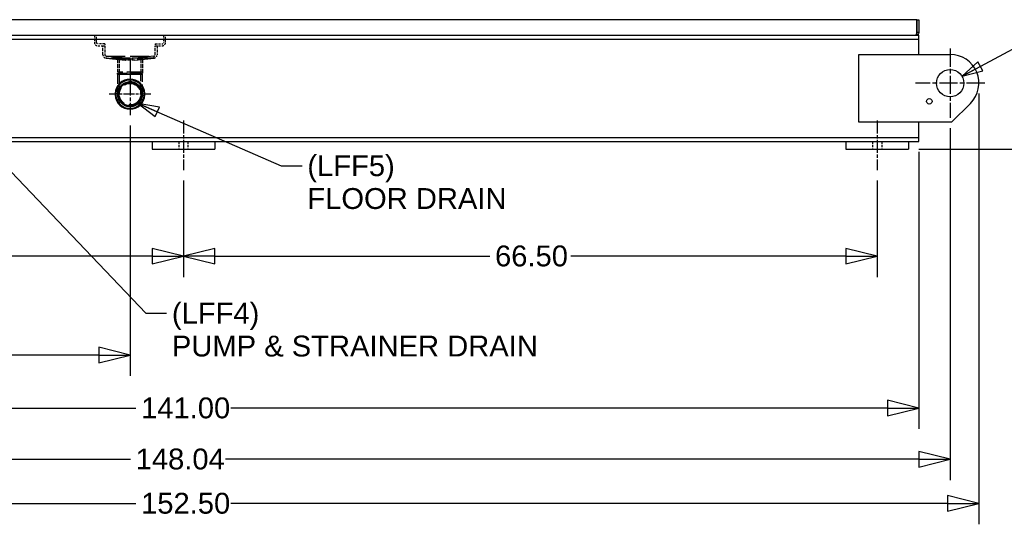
# Paper-space layout 'SHEET_1' of a CAD drawing. Header units: inches. Extents: x 4 to 540, y 12 to 340.
# Tile 54 of 116: x 256 to 350, y 67 to 115. Entities that reach past the tile are written whole.
import ezdxf

# ---------------------------------------------------------------- set-up
doc = ezdxf.new("R2010")
doc.units = ezdxf.units.IN
doc.header["$LTSCALE"] = 16
doc.header["$MEASUREMENT"] = 0
doc.linetypes.add('CHAIN', pattern=[0.7087, 0.4724, -0.0591, 0.1181, -0.0591])
doc.linetypes.add('DASHED', pattern=[0.2067, 0.1654, -0.0413])
doc.layers.get('0').update_dxf_attribs({"lineweight": 25})
doc.layers.get('DEFPOINTS').update_dxf_attribs({"lineweight": 25})
for name, color, linetype, lineweight in [('CENTER', 7, 'CHAIN', 25), ('Center Mark(ANSI)', 7, 'Continuous', 25), ('DIMEN', 7, 'Continuous', 25), ('HIDDEN', 7, 'DASHED', 25)]:
    doc.layers.add(name, color=color, linetype=linetype, lineweight=lineweight)
doc.styles.get("Standard").update_dxf_attribs({"font": 'arial.ttf'})
doc.dimstyles.new('DEFAULT-ANSI', dxfattribs={"dimscale": 16, "dimtxt": 0.125, "dimasz": 0.1875, "dimexe": 0.125, "dimexo": 0.0625, "dimgap": 0.031496, "dimtad": 0, "dimtih": 1, "dimtoh": 1, "dimrnd": 1e-08, "dimzin": 4, "dimdsep": 46, "dimtxsty": 'Standard', "dimblk": 'Filled-1', "dimcen": 0.09, "dimdle": 0.393701, "dimclrd": 256, "dimclre": 256, "dimclrt": 256, "dimadec": 0, "dimazin": 1, "dimtfac": 1.504, "dimtofl": 0, "dimtmove": 0, "dimatfit": 3, "dimldrblk": 'Filled-1', "dimfxl": 1, "dimtolj": 1, "dimtzin": 4, "dimlwd": 25, "dimlwe": 25, "dimarcsym": 0})
doc.dimstyles.new('DEFAULT-ANSI$7', dxfattribs={"dimscale": 16, "dimtxt": 0.125, "dimasz": 0.125, "dimexe": 0.125, "dimexo": 0.0625, "dimgap": 0.031496, "dimtad": 0, "dimtih": 1, "dimtoh": 1, "dimrnd": 1e-08, "dimzin": 4, "dimdsep": 46, "dimtxsty": 'Standard', "dimblk": 'Filled-1', "dimcen": 0.09, "dimdle": 0.393701, "dimclrd": 256, "dimclre": 256, "dimclrt": 256, "dimadec": 0, "dimazin": 1, "dimtfac": 1.504, "dimtofl": 0, "dimtmove": 0, "dimatfit": 3, "dimldrblk": 'Filled-1', "dimfxl": 1, "dimtolj": 1, "dimtzin": 4, "dimlwd": 25, "dimlwe": 25, "dimarcsym": 0})

# ---------------------------------------------------------------- blocks, each defined once
blk = doc.blocks.new('Filled-1')
at = {"color": 0}
for p, q in [((0, 0), (-1, 0.25)), ((-1, 0.25), (-1, -0.25)), ((-1, 0), (0, 0)), ((-1, -0.25), (0, 0))]:
    blk.add_line(p, q, dxfattribs=at)
at = {"color": 0, "flags": 128}
blk.add_lwpolyline([(-1, -0.25), (0, 0), (-1, 0.25), (-1, -0.25)], dxfattribs=at)
at = {"color": 0}
blk.add_solid([(-1, -0.25), (0, 0), (-1, 0.25), (-1, -0.25)], dxfattribs=at)
blk = doc.blocks.new('*D34')
at = {"layer": 'DEFPOINTS', "color": 0, "linetype": 'Continuous'}
for p in [(205.262, 100.969), (271.762, 100.969), (271.762, 92.708)]:
    blk.add_point(p, dxfattribs=at)
at = {"layer": 'DIMEN', "linetype": 'Continuous', "lineweight": 25}
for p, q in [((205.262, 99.969), (205.262, 90.708)), ((271.762, 99.969), (271.762, 90.708)), ((208.262, 92.708), (234.631, 92.708)), ((268.762, 92.708), (242.392, 92.708))]:
    blk.add_line(p, q, dxfattribs=at)
at = {"layer": 'DIMEN', "linetype": 'Continuous', "lineweight": 25, "xscale": 3, "yscale": 3, "zscale": 3, "rotation": 180}
blk.add_blockref('Filled-1', (205.262, 92.708), dxfattribs=at)
at = {"layer": 'DIMEN', "linetype": 'Continuous', "lineweight": 25, "xscale": 3, "yscale": 3, "zscale": 3}
blk.add_blockref('Filled-1', (271.762, 92.708), dxfattribs=at)
at = {"layer": 'DIMEN', "linetype": 'Continuous', "lineweight": 25, "insert": (235.135, 93.729), "char_height": 2, "attachment_point": 1}
blk.add_mtext('\\A1;66.50', dxfattribs=at)
blk = doc.blocks.new('*D35')
at = {"layer": 'DEFPOINTS', "color": 0, "linetype": 'Continuous'}
for p in [(271.762, 100.969), (338.262, 100.969), (338.262, 92.708)]:
    blk.add_point(p, dxfattribs=at)
at = {"layer": 'DIMEN', "linetype": 'Continuous', "lineweight": 25}
for p, q in [((271.762, 99.969), (271.762, 90.708)), ((338.262, 99.969), (338.262, 90.708)), ((274.762, 92.708), (301.131, 92.708)), ((335.262, 92.708), (308.892, 92.708))]:
    blk.add_line(p, q, dxfattribs=at)
at = {"layer": 'DIMEN', "linetype": 'Continuous', "lineweight": 25, "xscale": 3, "yscale": 3, "zscale": 3, "rotation": 180}
blk.add_blockref('Filled-1', (271.762, 92.708), dxfattribs=at)
at = {"layer": 'DIMEN', "linetype": 'Continuous', "lineweight": 25, "xscale": 3, "yscale": 3, "zscale": 3}
blk.add_blockref('Filled-1', (338.262, 92.708), dxfattribs=at)
at = {"layer": 'DIMEN', "linetype": 'Continuous', "lineweight": 25, "insert": (301.635, 93.729), "char_height": 2, "attachment_point": 1}
blk.add_mtext('\\A1;66.50', dxfattribs=at)
blk = doc.blocks.new('*D37')
at = {"layer": 'DEFPOINTS', "color": 0, "linetype": 'Continuous'}
for p in [(266.647, 106.24), (201.262, 103.719), (201.262, 83.215)]:
    blk.add_point(p, dxfattribs=at)
at = {"layer": 'DIMEN', "linetype": 'Continuous', "lineweight": 25}
for p, q in [((266.647, 105.24), (266.647, 81.215)), ((201.262, 102.719), (201.262, 81.215)), ((204.262, 83.215), (230.068, 83.215)), ((263.647, 83.215), (237.84, 83.215))]:
    blk.add_line(p, q, dxfattribs=at)
at = {"layer": 'DIMEN', "linetype": 'Continuous', "lineweight": 25, "xscale": 3, "yscale": 3, "zscale": 3, "rotation": 180}
blk.add_blockref('Filled-1', (201.262, 83.215), dxfattribs=at)
at = {"layer": 'DIMEN', "linetype": 'Continuous', "lineweight": 25, "xscale": 3, "yscale": 3, "zscale": 3}
blk.add_blockref('Filled-1', (266.647, 83.215), dxfattribs=at)
at = {"layer": 'DIMEN', "linetype": 'Continuous', "lineweight": 25, "insert": (230.572, 84.237), "char_height": 2, "attachment_point": 1}
blk.add_mtext('\\A1;65.39', dxfattribs=at)
blk = doc.blocks.new('*D38')
at = {"layer": 'DEFPOINTS', "color": 0, "linetype": 'Continuous'}
for p in [(201.262, 103.719), (342.262, 103.719), (342.262, 78.133)]:
    blk.add_point(p, dxfattribs=at)
at = {"layer": 'DIMEN', "linetype": 'Continuous', "lineweight": 25}
for p, q in [((201.262, 102.719), (201.262, 76.133)), ((342.262, 102.719), (342.262, 76.133)), ((204.262, 78.133), (267.204, 78.133)), ((339.262, 78.133), (276.32, 78.133))]:
    blk.add_line(p, q, dxfattribs=at)
at = {"layer": 'DIMEN', "linetype": 'Continuous', "lineweight": 25, "xscale": 3, "yscale": 3, "zscale": 3, "rotation": 180}
blk.add_blockref('Filled-1', (201.262, 78.133), dxfattribs=at)
at = {"layer": 'DIMEN', "linetype": 'Continuous', "lineweight": 25, "xscale": 3, "yscale": 3, "zscale": 3}
blk.add_blockref('Filled-1', (342.262, 78.133), dxfattribs=at)
at = {"layer": 'DIMEN', "linetype": 'Continuous', "lineweight": 25, "insert": (267.708, 79.154), "char_height": 2, "attachment_point": 1}
blk.add_mtext('\\A1;141.00', dxfattribs=at)
blk = doc.blocks.new('*D39')
at = {"layer": 'DEFPOINTS', "color": 0, "linetype": 'Continuous'}
for p in [(197.22, 106.456), (345.262, 105.988), (345.262, 73.232)]:
    blk.add_point(p, dxfattribs=at)
at = {"layer": 'DIMEN', "linetype": 'Continuous', "lineweight": 25}
for p, q in [((197.22, 105.456), (197.22, 71.232)), ((345.262, 104.988), (345.262, 71.232)), ((200.22, 73.232), (266.684, 73.232)), ((342.262, 73.232), (275.798, 73.232))]:
    blk.add_line(p, q, dxfattribs=at)
at = {"layer": 'DIMEN', "linetype": 'Continuous', "lineweight": 25, "xscale": 3, "yscale": 3, "zscale": 3, "rotation": 180}
blk.add_blockref('Filled-1', (197.22, 73.232), dxfattribs=at)
at = {"layer": 'DIMEN', "linetype": 'Continuous', "lineweight": 25, "xscale": 3, "yscale": 3, "zscale": 3}
blk.add_blockref('Filled-1', (345.262, 73.232), dxfattribs=at)
at = {"layer": 'DIMEN', "linetype": 'Continuous', "lineweight": 25, "insert": (267.188, 74.253), "char_height": 2, "attachment_point": 1}
blk.add_mtext('\\A1;148.04', dxfattribs=at)
blk = doc.blocks.new('*D40')
at = {"layer": 'DEFPOINTS', "color": 0, "linetype": 'Continuous'}
for p in [(195.512, 109.304), (348.012, 109.304), (348.012, 68.989)]:
    blk.add_point(p, dxfattribs=at)
at = {"layer": 'DIMEN', "linetype": 'Continuous', "lineweight": 25}
for p, q in [((195.512, 108.304), (195.512, 66.989)), ((348.012, 108.304), (348.012, 66.989)), ((198.512, 68.989), (267.204, 68.989)), ((345.012, 68.989), (276.32, 68.989))]:
    blk.add_line(p, q, dxfattribs=at)
at = {"layer": 'DIMEN', "linetype": 'Continuous', "lineweight": 25, "xscale": 3, "yscale": 3, "zscale": 3, "rotation": 180}
blk.add_blockref('Filled-1', (195.512, 68.989), dxfattribs=at)
at = {"layer": 'DIMEN', "linetype": 'Continuous', "lineweight": 25, "xscale": 3, "yscale": 3, "zscale": 3}
blk.add_blockref('Filled-1', (348.012, 68.989), dxfattribs=at)
at = {"layer": 'DIMEN', "linetype": 'Continuous', "lineweight": 25, "insert": (267.708, 70.01), "char_height": 2, "attachment_point": 1}
blk.add_mtext('\\A1;152.50', dxfattribs=at)
blk = doc.blocks.new('*D41')
at = {"layer": 'DEFPOINTS', "color": 0, "linetype": 'Continuous'}
for p in [(342.282, 151.891), (341.262, 102.969), (358.9, 102.969)]:
    blk.add_point(p, dxfattribs=at)
at = {"layer": 'DIMEN', "linetype": 'Continuous', "lineweight": 25}
for p, q in [((343.282, 151.891), (360.9, 151.891)), ((358.9, 148.891), (358.9, 128.955)), ((358.9, 105.969), (358.9, 125.905)), ((342.262, 102.969), (360.9, 102.969))]:
    blk.add_line(p, q, dxfattribs=at)
at = {"layer": 'DIMEN', "linetype": 'Continuous', "lineweight": 25, "xscale": 3, "yscale": 3, "zscale": 3}
for p, rotation in [((358.9, 151.891), 90), ((358.9, 102.969), 270)]:
    blk.add_blockref('Filled-1', p, dxfattribs=dict(at, rotation=rotation))
at = {"layer": 'DIMEN', "linetype": 'Continuous', "lineweight": 25, "insert": (355.495, 128.451), "char_height": 2, "attachment_point": 1}
blk.add_mtext('\\A1;48.92', dxfattribs=at)

psp = doc.layouts.new('SHEET_1')

# ---------------------------------------------------------------- linework, layer by layer
for p, q in [((342.074, 115.389), (201.45, 115.389)), ((342.074, 115.389), (342.074, 114.201)), ((342.074, 115.389), (342.262, 115.389)), ((342.074, 114.201), (342.074, 115.389)), ((342.262, 115.389), (342.262, 114.201)), ((342.074, 114.201), (342.262, 114.201)), ((201.262, 113.889), (342.262, 113.889)), ((201.262, 113.529), (342.262, 113.529)), ((342.262, 113.529), (342.262, 113.889)), ((342.262, 113.139), (342.262, 113.529)), ((342.262, 112.054), (342.262, 113.139)), ((336.512, 105.554), (336.512, 112.054)), ((336.512, 112.054), (345.262, 112.054)), ((265.291, 108.318), (265.212, 108.318)), ((265.212, 108.161), (265.291, 108.161)), ((268.082, 108.318), (268.003, 108.318)), ((268.003, 108.161), (268.082, 108.161)), ((347.206, 107.359), (345.401, 105.554)), ((345.401, 105.554), (336.512, 105.554)), ((342.262, 104.469), (342.262, 105.554)), ((201.262, 104.079), (342.262, 104.079)), ((342.262, 104.079), (342.262, 104.469)), ((342.262, 103.719), (342.262, 104.079)), ((201.262, 103.719), (342.262, 103.719)), ((268.762, 103.719), (268.762, 102.969)), ((268.762, 103.719), (274.762, 103.719)), ((268.762, 102.969), (274.762, 102.969)), ((274.762, 103.719), (274.762, 102.969)), ((335.262, 103.719), (335.262, 102.969)), ((335.262, 103.719), (341.262, 103.719)), ((335.262, 102.969), (341.262, 102.969)), ((341.262, 103.719), (341.262, 102.969))]:
    psp.add_line(p, q)
for centre, radius in [((345.262, 109.304), 1.312), ((343.262, 107.554), 0.263)]:
    psp.add_circle(centre, radius)
for centre, radius, start, end in [((345.262, 109.304), 2.75, 315, 90), ((266.647, 108.24), 1.437, 3.14107, 176.85893), ((266.647, 108.24), 1.358, 3.32336, 176.67664), ((266.647, 108.24), 1.437, 176.85893, 183.14107), ((266.647, 108.24), 1.437, 183.14107, 356.85893), ((266.647, 108.24), 1.358, 183.32336, 356.67664), ((266.647, 108.24), 1.437, 356.85893, 3.14107)]:
    psp.add_arc(centre, radius, start, end)
for points in [[(342.074, 114.201), (342.068, 114.18), (342.063, 114.159), (342.058, 114.139)], [(342.058, 114.139), (342.069, 114.158), (342.074, 114.179), (342.074, 114.201)], [(342.262, 114.201), (342.262, 114.18), (342.26, 114.159), (342.256, 114.139)]]:
    psp.add_open_spline(points, degree=3)
for points in [[(342.058, 114.139), (342.042, 114.077), (342.026, 114.019), (342.01, 113.976), (341.99, 113.921), (341.97, 113.889), (341.949, 113.889)], [(342.256, 114.139), (342.243, 114.077), (342.211, 114.019), (342.166, 113.976), (342.109, 113.921), (342.029, 113.889), (341.949, 113.889)]]:
    psp.add_open_spline(points, degree=3, knots=[-0.8725123, -0.8725123, -0.8725123, -0.8725123, -0.4877015, -0.4877015, -0.4877015, 0, 0, 0, 0])
at = {"layer": 'CENTER', "linetype": 'CHAIN', "ltscale": 0.164822}
for p, q in [((271.762, 105.719), (271.762, 100.969)), ((338.262, 105.719), (338.262, 100.969))]:
    psp.add_line(p, q, dxfattribs=at)
at = {"layer": 'Center Mark(ANSI)', "linetype": 'CHAIN', "ltscale": 0.230141}
for p, q in [((345.262, 112.619), (345.262, 105.988)), ((348.578, 109.304), (341.946, 109.304))]:
    psp.add_line(p, q, dxfattribs=at)
at = {"layer": 'Center Mark(ANSI)', "linetype": 'CHAIN', "ltscale": 0.188784}
psp.add_line((266.647, 111.68), (266.647, 106.24), dxfattribs=at)
at = {"layer": 'Center Mark(ANSI)', "linetype": 'CHAIN', "ltscale": 0.138781}
psp.add_line((268.647, 108.24), (264.647, 108.24), dxfattribs=at)
at = {"layer": 'HIDDEN', "ltscale": 0.081742}
for p, q in [((263.241, 113.889), (263.241, 113.201)), ((263.428, 113.201), (263.428, 113.889)), ((269.866, 113.889), (269.866, 113.201)), ((270.053, 113.201), (270.053, 113.889)), ((264.241, 113.076), (263.553, 113.076)), ((263.553, 112.889), (264.241, 112.889)), ((269.053, 113.076), (269.741, 113.076)), ((269.053, 112.889), (269.741, 112.889))]:
    psp.add_line(p, q, dxfattribs=at)
at = {"layer": 'HIDDEN', "ltscale": 0.103974}
for p, q in [((264.053, 112.014), (264.053, 112.889)), ((264.241, 112.889), (264.241, 112.014)), ((269.053, 112.014), (269.053, 112.889)), ((269.241, 112.889), (269.241, 112.014))]:
    psp.add_line(p, q, dxfattribs=at)
at = {"layer": 'HIDDEN', "ltscale": 0.022221}
for p, q in [((264.053, 112.889), (264.241, 112.889)), ((264.241, 113.076), (264.241, 112.889)), ((269.053, 113.076), (269.053, 112.889)), ((269.053, 112.889), (269.241, 112.889)), ((264.366, 111.889), (264.345, 111.702)), ((264.366, 111.889), (264.366, 111.701)), ((265.375, 111.589), (265.396, 111.776)), ((267.898, 111.776), (267.918, 111.589)), ((268.928, 111.889), (268.928, 111.701)), ((268.928, 111.889), (268.949, 111.702))]:
    psp.add_line(p, q, dxfattribs=at)
at = {"layer": 'HIDDEN', "ltscale": 0.001531}
for p, q in [((264.345, 111.702), (264.332, 111.704)), ((264.352, 111.89), (264.366, 111.889)), ((268.928, 111.889), (268.942, 111.89)), ((268.962, 111.704), (268.949, 111.702))]:
    psp.add_line(p, q, dxfattribs=at)
at = {"layer": 'HIDDEN', "ltscale": 0.780913}
for p, q in [((266.179, 111.501), (264.345, 111.702)), ((266.2, 111.688), (264.366, 111.889)), ((264.366, 111.701), (266.2, 111.5)), ((268.928, 111.889), (267.094, 111.688)), ((267.094, 111.5), (268.928, 111.701)), ((267.114, 111.501), (268.949, 111.702))]:
    psp.add_line(p, q, dxfattribs=at)
at = {"layer": 'HIDDEN', "ltscale": 0.002506}
for p, q in [((264.345, 111.702), (264.366, 111.701)), ((266.179, 111.501), (266.2, 111.5)), ((267.094, 111.5), (267.114, 111.501)), ((268.928, 111.701), (268.949, 111.702))]:
    psp.add_line(p, q, dxfattribs=at)
at = {"layer": 'HIDDEN', "ltscale": 0.689783}
for p, q in [((264.366, 111.889), (268.928, 111.889)), ((268.928, 111.701), (264.366, 111.701))]:
    psp.add_line(p, q, dxfattribs=at)
at = {"layer": 'HIDDEN', "ltscale": 0.564018}
for p, q in [((265.459, 111.625), (267.834, 111.625)), ((267.834, 110.365), (265.459, 110.365)), ((267.834, 110.365), (265.459, 110.365))]:
    psp.add_line(p, q, dxfattribs=at)
at = {"layer": 'HIDDEN', "ltscale": 0.149954}
for p, q in [((265.459, 111.625), (265.459, 110.365)), ((265.613, 111.625), (265.613, 110.365)), ((267.68, 111.625), (267.68, 110.365)), ((267.834, 111.625), (267.834, 110.365))]:
    psp.add_line(p, q, dxfattribs=at)
at = {"layer": 'HIDDEN', "ltscale": 0.02314}
for p, q in [((265.459, 110.169), (265.459, 110.365)), ((267.834, 110.365), (267.834, 110.169))]:
    psp.add_line(p, q, dxfattribs=at)
at = {"layer": 'HIDDEN', "ltscale": 0.357164}
for p, q in [((265.459, 110.169), (265.459, 108.241)), ((267.834, 108.241), (267.834, 110.169))]:
    psp.add_line(p, q, dxfattribs=at)
at = {"layer": 'HIDDEN', "ltscale": 0.01478}
for p, q in [((265.613, 110.24), (265.613, 110.365)), ((267.68, 110.24), (267.68, 110.365))]:
    psp.add_line(p, q, dxfattribs=at)
at = {"layer": 'HIDDEN', "ltscale": 0.373886}
for p, q in [((265.613, 110.24), (265.613, 108.24)), ((267.68, 108.24), (267.68, 110.24))]:
    psp.add_line(p, q, dxfattribs=at)
at = {"layer": 'HIDDEN', "ltscale": 0.089183}
for p, q in [((271.324, 103.719), (271.324, 102.969)), ((272.199, 103.719), (272.199, 102.969)), ((337.824, 103.719), (337.824, 102.969)), ((338.699, 103.719), (338.699, 102.969))]:
    psp.add_line(p, q, dxfattribs=at)
at = {"layer": 'HIDDEN', "ltscale": 0.752024}
psp.add_circle((266.647, 108.24), 1.188, dxfattribs=at)
at = {"layer": 'HIDDEN', "ltscale": 0.71014}
psp.add_circle((266.647, 108.24), 1.121, dxfattribs=at)
at = {"layer": 'HIDDEN', "ltscale": 0.654498}
psp.add_circle((266.647, 108.24), 1.034, dxfattribs=at)
at = {"layer": 'HIDDEN', "ltscale": 0.058335}
for centre, radius, start, end in [((263.553, 113.201), 0.313, 180, 270), ((269.741, 113.201), 0.312, 270, 0)]:
    psp.add_arc(centre, radius, start, end, dxfattribs=at)
at = {"layer": 'HIDDEN', "ltscale": 0.023274}
for centre, start, end in [((263.553, 113.201), 180, 270), ((269.741, 113.201), 270, 0)]:
    psp.add_arc(centre, 0.125, start, end, dxfattribs=at)
at = {"layer": 'HIDDEN', "ltscale": 0.054275}
for centre, radius, start, end in [((264.366, 112.014), 0.312, 180, 263.74597), ((268.928, 112.014), 0.313, 276.25403, 0)]:
    psp.add_arc(centre, radius, start, end, dxfattribs=at)
at = {"layer": 'HIDDEN', "ltscale": 0.02165}
for centre, start, end in [((264.366, 112.014), 180, 263.74597), ((268.928, 112.014), 276.25403, 0)]:
    psp.add_arc(centre, 0.125, start, end, dxfattribs=at)
at = {"layer": 'HIDDEN', "ltscale": 0.108731}
for centre, major_axis, start_param, end_param in [((266.647, 111.639), (-1.249, 0), 4.346389, 5.078389), ((266.647, 111.452), (1.249, 0), 1.204796, 1.936797)]:
    psp.add_ellipse(centre, major_axis=major_axis, ratio=0.041631, start_param=start_param, end_param=end_param, dxfattribs=at)
at = {"layer": 'HIDDEN', "ltscale": 0.013638}
for points in [[(265.459, 110.169), (265.49, 110.193), (265.52, 110.216), (265.551, 110.24)], [(265.459, 110.169), (265.49, 110.193), (265.52, 110.216), (265.551, 110.24)], [(267.743, 110.24), (267.773, 110.216), (267.804, 110.193), (267.834, 110.169)], [(267.743, 110.24), (267.773, 110.216), (267.804, 110.193), (267.834, 110.169)]]:
    psp.add_open_spline(points, degree=3, dxfattribs=at)
at = {"layer": 'HIDDEN', "ltscale": 0.752237}
for points, knots in [([(267.834, 110.169), (267.834, 110.169), (267.822, 110.169), (267.754, 110.168), (267.671, 110.168), (267.444, 110.168), (267.302, 110.167), (266.981, 110.167), (266.8, 110.167), (266.453, 110.167), (266.287, 110.167), (265.993, 110.167), (265.863, 110.168), (265.645, 110.168), (265.561, 110.168), (265.477, 110.169), (265.459, 110.169), (265.459, 110.169), (265.46, 110.17), (265.478, 110.17), (265.563, 110.171), (265.648, 110.172), (265.866, 110.173), (265.996, 110.174), (266.303, 110.176), (266.483, 110.176), (266.836, 110.176), (267.009, 110.176), (267.328, 110.174), (267.473, 110.173), (267.69, 110.171), (267.766, 110.171), (267.824, 110.17), (267.834, 110.17), (267.834, 110.169)], [-17.418801, -17.418801, -17.418801, -17.418801, -16.734134, -16.734134, -15.482633, -15.482633, -14.266911, -14.266911, -13.003341, -13.003341, -11.838723, -11.838723, -10.719793, -10.719793, -9.541662, -9.541662, -8.7094, -8.7094, -8.7094, -7.877139, -7.877139, -6.698221, -6.698221, -5.579424, -5.579424, -4.321186, -4.321186, -3.107985, -3.107985, -1.835057, -1.835057, -0.630606, -0.630606, 0, 0, 0, 0]), ([(267.834, 108.239), (267.834, 108.33), (267.824, 108.42), (267.766, 108.675), (267.69, 108.834), (267.473, 109.113), (267.328, 109.231), (267.009, 109.386), (266.836, 109.427), (266.483, 109.432), (266.303, 109.393), (265.996, 109.248), (265.866, 109.15), (265.648, 108.905), (265.563, 108.755), (265.478, 108.48), (265.46, 108.362), (265.459, 108.243), (265.459, 108.124), (265.477, 108.005), (265.561, 107.731), (265.645, 107.58), (265.863, 107.335), (265.993, 107.236), (266.287, 107.096), (266.453, 107.057), (266.8, 107.049), (266.981, 107.087), (267.302, 107.235), (267.444, 107.343), (267.671, 107.613), (267.754, 107.776), (267.822, 108.044), (267.834, 108.142), (267.834, 108.239)], [-17.418801, -17.418801, -17.418801, -17.418801, -16.788195, -16.788195, -15.583743, -15.583743, -14.310816, -14.310816, -13.097615, -13.097615, -11.839377, -11.839377, -10.72058, -10.72058, -9.541662, -9.541662, -8.7094, -8.7094, -8.7094, -7.877139, -7.877139, -6.699008, -6.699008, -5.580078, -5.580078, -4.41546, -4.41546, -3.15189, -3.15189, -1.936168, -1.936168, -0.684666, -0.684666, 0, 0, 0, 0]), ([(267.834, 108.239), (267.834, 108.142), (267.822, 108.044), (267.754, 107.776), (267.671, 107.613), (267.444, 107.343), (267.302, 107.235), (266.981, 107.087), (266.8, 107.049), (266.453, 107.057), (266.287, 107.096), (265.993, 107.236), (265.863, 107.335), (265.645, 107.58), (265.561, 107.731), (265.477, 108.005), (265.459, 108.124), (265.459, 108.243), (265.46, 108.362), (265.478, 108.48), (265.563, 108.755), (265.648, 108.905), (265.866, 109.15), (265.996, 109.248), (266.303, 109.393), (266.483, 109.432), (266.836, 109.427), (267.009, 109.386), (267.328, 109.231), (267.473, 109.113), (267.69, 108.834), (267.766, 108.675), (267.824, 108.42), (267.834, 108.33), (267.834, 108.239)], [0, 0, 0, 0, 0.684666, 0.684666, 1.936168, 1.936168, 3.15189, 3.15189, 4.41546, 4.41546, 5.580078, 5.580078, 6.699008, 6.699008, 7.877139, 7.877139, 8.7094, 8.7094, 8.7094, 9.541662, 9.541662, 10.72058, 10.72058, 11.839377, 11.839377, 13.097615, 13.097615, 14.310816, 14.310816, 15.583743, 15.583743, 16.788195, 16.788195, 17.418801, 17.418801, 17.418801, 17.418801])]:
    psp.add_open_spline(points, degree=3, knots=knots, dxfattribs=at)
at = {"layer": 'HIDDEN', "ltscale": 0.679161}
psp.add_open_spline([(267.619, 110.168), (267.599, 110.168), (267.578, 110.168), (267.444, 110.168), (267.302, 110.167), (266.981, 110.167), (266.8, 110.167), (266.453, 110.167), (266.287, 110.167), (265.993, 110.167), (265.863, 110.168), (265.645, 110.168), (265.561, 110.168), (265.477, 110.169), (265.459, 110.169), (265.459, 110.169), (265.46, 110.17), (265.478, 110.17), (265.563, 110.171), (265.648, 110.172), (265.866, 110.173), (265.996, 110.174), (266.303, 110.176), (266.483, 110.176), (266.836, 110.176), (267.009, 110.176), (267.328, 110.174), (267.473, 110.173), (267.69, 110.171), (267.766, 110.171), (267.824, 110.17), (267.834, 110.17), (267.834, 110.169)], degree=3, knots=[-15.726695, -15.726695, -15.726695, -15.726695, -15.482625, -15.482625, -14.266903, -14.266903, -13.003334, -13.003334, -11.838716, -11.838716, -10.719787, -10.719787, -9.541657, -9.541657, -8.709396, -8.709396, -8.709396, -7.877135, -7.877135, -6.698217, -6.698217, -5.579421, -5.579421, -4.321183, -4.321183, -3.107983, -3.107983, -1.835057, -1.835057, -0.630606, -0.630606, 0, 0, 0, 0], dxfattribs=at)
at = {"layer": 'HIDDEN', "ltscale": 0.822756}
psp.add_open_spline([(267.834, 110.169), (267.834, 110.169), (267.822, 110.169), (267.754, 110.168), (267.671, 110.168), (267.444, 110.168), (267.302, 110.167), (266.981, 110.167), (266.8, 110.167), (266.453, 110.167), (266.287, 110.167), (265.993, 110.167), (265.863, 110.168), (265.645, 110.168), (265.561, 110.168), (265.477, 110.169), (265.459, 110.169), (265.459, 110.169), (265.46, 110.17), (265.478, 110.17), (265.563, 110.171), (265.648, 110.172), (265.866, 110.173), (265.996, 110.174), (266.303, 110.176), (266.483, 110.176), (266.836, 110.176), (267.009, 110.176), (267.328, 110.174), (267.473, 110.173), (267.69, 110.171), (267.766, 110.171), (267.824, 110.17), (267.671, 110.168), (267.619, 110.168)], degree=3, knots=[0, 0, 0, 0, 0.06651, 0.06651, 0.188084, 0.188084, 0.306182, 0.306182, 0.428929, 0.428929, 0.542063, 0.542063, 0.650758, 0.650758, 0.765205, 0.765205, 0.846053, 0.846053, 0.846053, 0.926901, 0.926901, 1.041424, 1.041424, 1.150107, 1.150107, 1.272335, 1.272335, 1.390188, 1.390188, 1.513844, 1.513844, 1.630847, 1.630847, 1.692106, 1.692106, 1.692106, 1.692106], dxfattribs=at)
at = {"layer": 'HIDDEN', "ltscale": 0.410158}
psp.add_open_spline([(267.743, 110.24), (267.743, 110.24), (267.734, 110.24), (267.679, 110.24), (267.61, 110.24), (267.409, 110.24), (267.276, 110.24), (266.981, 110.24), (266.822, 110.24), (266.496, 110.24), (266.33, 110.24), (266.046, 110.24), (265.926, 110.24), (265.725, 110.24), (265.647, 110.24), (265.568, 110.24), (265.551, 110.24), (265.551, 110.24), (265.551, 110.24), (265.551, 110.24), (265.551, 110.24)], degree=3, knots=[0, 0, 0, 0, 0.630606, 0.630606, 1.835057, 1.835057, 3.107985, 3.107985, 4.321186, 4.321186, 5.579424, 5.579424, 6.698221, 6.698221, 7.877139, 7.877139, 8.7094, 8.7094, 8.7094, 8.714063, 8.714063, 8.714063, 8.714063], dxfattribs=at)
psp.add_open_spline([(267.743, 110.24), (267.743, 110.24), (267.734, 110.24), (267.679, 110.24), (267.61, 110.24), (267.409, 110.24), (267.276, 110.24), (266.981, 110.24), (266.822, 110.24), (266.496, 110.24), (266.33, 110.24), (266.046, 110.24), (265.926, 110.24), (265.725, 110.24), (265.647, 110.24), (265.568, 110.24), (265.551, 110.24), (265.551, 110.24), (265.551, 110.24), (265.551, 110.24), (265.551, 110.24)], degree=3, knots=[0, 0, 0, 0, 0.630606, 0.630606, 1.835057, 1.835057, 3.107985, 3.107985, 4.321186, 4.321186, 5.579424, 5.579424, 6.698221, 6.698221, 7.877139, 7.877139, 8.7094, 8.7094, 8.7094, 8.714063, 8.714063, 8.714063, 8.714063], dxfattribs=at)
at = {"layer": 'HIDDEN', "ltscale": 0.694329}
psp.add_open_spline([(267.743, 108.24), (267.743, 108.149), (267.731, 108.059), (267.669, 107.812), (267.592, 107.661), (267.382, 107.412), (267.252, 107.313), (266.955, 107.175), (266.788, 107.141), (266.468, 107.148), (266.315, 107.185), (266.043, 107.314), (265.923, 107.404), (265.723, 107.631), (265.645, 107.77), (265.567, 108.023), (265.551, 108.133), (265.551, 108.243), (265.551, 108.352), (265.568, 108.462), (265.647, 108.715), (265.725, 108.854), (265.926, 109.08), (266.046, 109.17), (266.33, 109.304), (266.496, 109.34), (266.822, 109.336), (266.981, 109.298), (267.276, 109.155), (267.409, 109.046), (267.61, 108.788), (267.679, 108.642), (267.734, 108.406), (267.743, 108.323), (267.743, 108.24)], degree=3, knots=[0, 0, 0, 0, 0.684666, 0.684666, 1.936168, 1.936168, 3.15189, 3.15189, 4.41546, 4.41546, 5.580078, 5.580078, 6.699008, 6.699008, 7.877139, 7.877139, 8.7094, 8.7094, 8.7094, 9.541662, 9.541662, 10.72058, 10.72058, 11.839377, 11.839377, 13.097615, 13.097615, 14.310816, 14.310816, 15.583743, 15.583743, 16.788195, 16.788195, 17.418801, 17.418801, 17.418801, 17.418801], dxfattribs=at)
psp.add_open_spline([(267.743, 108.24), (267.743, 108.149), (267.731, 108.059), (267.669, 107.812), (267.592, 107.661), (267.382, 107.412), (267.252, 107.313), (266.955, 107.175), (266.788, 107.141), (266.468, 107.148), (266.315, 107.185), (266.043, 107.314), (265.923, 107.404), (265.723, 107.631), (265.645, 107.77), (265.567, 108.023), (265.551, 108.133), (265.551, 108.243), (265.551, 108.352), (265.568, 108.462), (265.647, 108.715), (265.725, 108.854), (265.926, 109.08), (266.046, 109.17), (266.33, 109.304), (266.496, 109.34), (266.822, 109.336), (266.981, 109.298), (267.276, 109.155), (267.409, 109.046), (267.61, 108.788), (267.679, 108.642), (267.734, 108.406), (267.743, 108.323), (267.743, 108.24)], degree=3, knots=[0, 0, 0, 0, 0.684666, 0.684666, 1.936168, 1.936168, 3.15189, 3.15189, 4.41546, 4.41546, 5.580078, 5.580078, 6.699008, 6.699008, 7.877139, 7.877139, 8.7094, 8.7094, 8.7094, 9.541662, 9.541662, 10.72058, 10.72058, 11.839377, 11.839377, 13.097615, 13.097615, 14.310816, 14.310816, 15.583743, 15.583743, 16.788195, 16.788195, 17.418801, 17.418801, 17.418801, 17.418801], dxfattribs=at)

# ---------------------------------------------------------------- texts
at = {"layer": 'DIMEN', "char_height": 2, "attachment_point": 1, "line_spacing_factor": 0.944221}
for s, insert, width in [('{(LFF5)\\PFLOOR DRAIN}', (283.645, 102.384), 19.09756), ('{(LFF4)\\PPUMP & STRAINER DRAIN}', (270.662, 88.234), 35.09299)]:
    psp.add_mtext(s, dxfattribs=dict(at, insert=insert, width=width))

# ---------------------------------------------------------------- dimensions: what is measured, and where the dimension line sits
at = {"layer": 'DIMEN', "linetype": 'Continuous', "lineweight": 25}
for base, p1, p2, angle, override, picture, middle in [((358.9, 102.969), (342.282, 151.891), (341.262, 102.969), 270, {"dimdec": 2, "dimtp": 0, "dimtm": 0, "dimtdec": 2, "dimatfit": 1}, '*D41', (358.9, 127.43)), ((348.012, 68.989), (195.512, 109.304), (348.012, 109.304), 180, {"dimtih": 0, "dimtoh": 0, "dimdec": 2, "dimtp": 0, "dimtm": 0, "dimtdec": 2, "dimatfit": 1}, '*D40', (271.762, 68.989)), ((345.262, 73.232), (197.22, 106.456), (345.262, 105.988), 180, {"dimtih": 0, "dimtoh": 0, "dimdec": 2, "dimtp": 0, "dimtm": 0, "dimtdec": 2, "dimatfit": 1}, '*D39', (271.241, 73.232)), ((201.261865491, 83.21481292), (266.646865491, 106.239520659), (201.261865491, 103.718538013), 180, {"dimtih": 0, "dimtoh": 0, "dimdec": 2, "dimtp": 0, "dimtm": 0, "dimtdec": 2, "dimatfit": 1}, '*D37', (233.954365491, 83.21481292)), ((342.262, 78.133), (201.262, 103.719), (342.262, 103.719), 180, {"dimtih": 0, "dimtoh": 0, "dimdec": 2, "dimtp": 0, "dimtm": 0, "dimtdec": 2, "dimatfit": 1}, '*D38', (271.762, 78.133)), ((271.762, 92.708), (205.262, 100.969), (271.762, 100.969), 180, {"dimtih": 0, "dimtoh": 0, "dimdec": 2, "dimtp": 0, "dimtm": 0, "dimtdec": 2, "dimatfit": 1}, '*D34', (238.512, 92.708)), ((338.262, 92.708), (271.762, 100.969), (338.262, 100.969), 180, {"dimtih": 0, "dimtoh": 0, "dimdec": 2, "dimtp": 0, "dimtm": 0, "dimtdec": 2, "dimatfit": 1}, '*D35', (305.012, 92.708))]:
    dim = psp.add_linear_dim(base=base, p1=p1, p2=p2, angle=angle, dimstyle='DEFAULT-ANSI', override=override, dxfattribs=at)
    dim.commit()
    dim.dimension.update_dxf_attribs({"geometry": picture, "text_midpoint": middle, "dimtype": 160})

# ---------------------------------------------------------------- leaders
at = {"layer": 'DIMEN', "linetype": 'Continuous', "lineweight": 25, "annotation_type": 0, "has_hookline": 1, "hookline_direction": 0}
for points, text_width in [([(346.399, 109.96), (363.85, 119.342), (365.85, 119.342)], 18.514), ([(249.159, 107.197), (268.158, 87.234), (270.158, 87.234)], 34.64), ([(267.426, 107.344), (281.141, 101.384), (283.141, 101.384)], 18.636)]:
    psp.add_leader(points, dimstyle='DEFAULT-ANSI$7', override={"dimtad": 0}, dxfattribs=dict(at, text_width=text_width))

doc.saveas('drawing.dxf')
